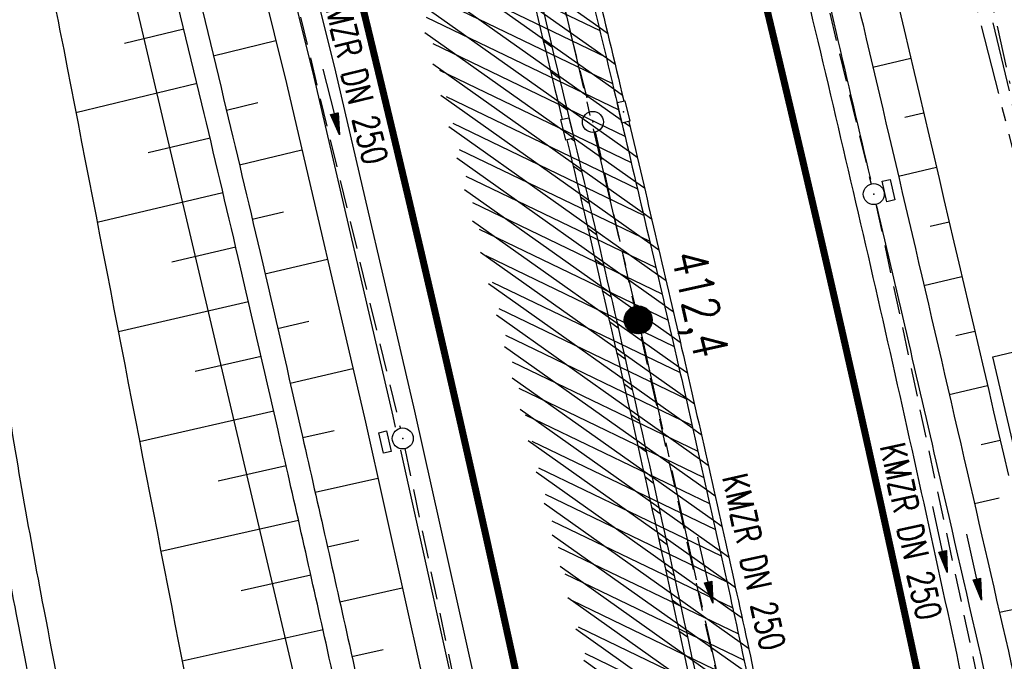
# Model space of a CAD drawing. Extents: x 447045 to 447634, y 442020 to 443192.
# Tile 66 of 82: x 447266 to 447336, y 442874 to 442920. Entities that reach past the tile are written whole.
import ezdxf
from ezdxf.enums import TextEntityAlignment as Align

# ---------------------------------------------------------------- set-up
doc = ezdxf.new("R2010")
doc.units = 0
doc.header["$LTSCALE"] = 2
doc.header["$MEASUREMENT"] = 0
for name, pattern in [('ACHSE', [5.5, 4, -0.5, 0.5, -0.5]), ('AUSGEZOGEN', [0]), ('BAB-FM2', [2.6, 1.5, -0.5, 0.1, -0.5]), ('GESTRICH-X2', [1.5, 1, -0.5]), ('PHANTOMX2', [5, 2.5, -0.5, 0.5, -0.5, 0.5, -0.5])]:
    doc.linetypes.add(name, pattern=pattern)
doc.layers.get('0').update_dxf_attribs({"linetype": 'AUSGEZOGEN'})
for name, color, linetype in [('206-GRENZL-BAB', 7, 'AUSGEZOGEN'), ('ACHSETOP', 250, 'ACHSE'), ('BAB_FM', 5, 'BAB-FM2'), ('BOESCHG', 250, 'AUSGEZOGEN'), ('FBRTOP', 250, 'AUSGEZOGEN'), ('HEKT_B', 250, 'CONTINUOUS'), ('KANAL', 7, 'GESTRICH-X2'), ('Lichtwellenleiter COLT', 46, 'PHANTOMX2'), ('Lichtwellenleiter GLH', 46, 'PHANTOMX2'), ('MULDE', 250, 'AUSGEZOGEN'), ('PFEIL', 7, 'CONTINUOUS'), ('PFEILTOP', 200, 'AUSGEZOGEN'), ('PP', 7, 'AUSGEZOGEN'), ('SCHLITZRINNE', 200, 'AUSGEZOGEN'), ('SCHSYMBOL', 200, 'AUSGEZOGEN'), ('TEXTO', 4, 'CONTINUOUS')]:
    doc.layers.add(name, color=color, linetype=linetype)
doc.styles.add('ROMANS', font='romans.shx', dxfattribs={"width": 0.8})

# ---------------------------------------------------------------- blocks, each defined once
blk = doc.blocks.new('*X15')
at = {"color": 0}
for p, q in [((212.2338378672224, 257.3935923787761), (213.2417524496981, 258.4015069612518)), ((212.2358318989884, 257.4662970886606), (213.1690477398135, 258.3995129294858)), ((212.2367523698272, 257.3257962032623), (213.3095486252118, 258.3985924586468)), ((212.2437289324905, 257.2620620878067), (213.3732827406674, 258.3916158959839)), ((212.2440325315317, 257.5452083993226), (213.0901364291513, 258.3913122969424)), ((212.2541807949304, 257.201803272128), (213.4335415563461, 258.3811640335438)), ((212.2606187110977, 257.6325052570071), (213.0028395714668, 258.3747261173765)), ((212.2676832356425, 257.1445950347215), (213.4907497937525, 258.3676615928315)), ((212.283919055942, 257.0901201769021), (213.5452246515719, 258.3514257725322)), ((212.2898237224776, 257.732420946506), (212.9029238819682, 258.3455211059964)), ((212.3026459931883, 257.0381364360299), (213.5972083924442, 258.3326988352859)), ((212.3236761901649, 256.9884559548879), (213.6468888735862, 258.3116686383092)), ((212.3425626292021, 257.8558705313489), (212.7794742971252, 258.2927821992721)), ((212.3468627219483, 256.9409318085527), (213.6944130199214, 258.2884821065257)), ((212.3720904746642, 256.8954488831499), (213.739895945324, 258.2632543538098)), ((212.3992698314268, 256.851917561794), (213.7834272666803, 258.2360749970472)), ((212.4283322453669, 256.8102692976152), (213.8250755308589, 258.2070125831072)), ((212.4592271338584, 256.770453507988), (213.864891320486, 258.1761176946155)), ((212.4919197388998, 256.7324354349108), (213.9029093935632, 258.1434250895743)), ((212.5263897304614, 256.6961947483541), (213.9391500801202, 258.1089550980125)), ((212.5626304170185, 256.6617247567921), (213.9736200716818, 258.0727144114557)), ((212.6006484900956, 256.6290321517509), (214.0063126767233, 258.0346963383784)), ((212.6404642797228, 256.5981372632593), (214.0372075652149, 257.9948805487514)), ((212.6821125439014, 256.5690748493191), (214.0662699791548, 257.9532322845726)), ((212.7256438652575, 256.5418954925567), (214.0934493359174, 257.9097009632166)), ((212.7711267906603, 256.5166677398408), (214.1186770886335, 257.8642180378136)), ((212.8186509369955, 256.4934812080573), (214.1418636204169, 257.8166938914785)), ((212.8683314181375, 256.4724510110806), (214.1628938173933, 257.7670134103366)), ((212.9203151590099, 256.4537240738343), (214.1816207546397, 257.7150296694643)), ((212.9747900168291, 256.437488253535), (214.197856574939, 257.6605548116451)), ((213.0319982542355, 256.4239858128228), (214.2113590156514, 257.6033465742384)), ((213.0922570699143, 256.4135339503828), (214.2218108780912, 257.5430877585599)), ((213.1559911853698, 256.4065573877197), (214.2287874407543, 257.4793536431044)), ((213.2237873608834, 256.4036428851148), (214.2317019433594, 257.4115574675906)), ((213.2964920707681, 256.4056369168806), (214.2297079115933, 257.3388527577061)), ((213.3754033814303, 256.4138375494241), (214.22150727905, 257.2599414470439)), ((213.4627002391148, 256.4304237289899), (214.2049210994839, 257.1726445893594)), ((213.5626159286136, 256.4596287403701), (214.1757160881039, 257.0727288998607)), ((213.6860655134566, 256.5123676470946), (214.1229771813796, 256.9492793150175))]:
    blk.add_line(p, q, dxfattribs=at)
blk = doc.blocks.new('SRMAST2')
at = {"color": 0}
blk.add_circle((0, 0), 0.9989724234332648, dxfattribs=at)
blk.add_point((0, 0), dxfattribs=at)
blk.add_blockref('*X15', (-213.2327699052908, -257.4025749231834))
blk = doc.blocks.new('30')
at = {"color": 0}
for p, q in [((-0.75, -0.289999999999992), (-0.75, 0.2927511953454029)), ((-0.75, 0.2927511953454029), (0.7528554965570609, 0.2927511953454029)), ((0.7528554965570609, 0.2927511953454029), (0.7528554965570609, -0.289999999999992)), ((0.7528554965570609, -0.289999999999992), (-0.75, -0.289999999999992))]:
    blk.add_line(p, q, dxfattribs=at)
blk.add_point((0, 0), dxfattribs=at)
blk = doc.blocks.new('PFEIL2')
at = {"color": 0}
for p, q in [((0.8796887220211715, 0.0024565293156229), (-2.401395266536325, -0.0115320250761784)), ((0.8808543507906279, -0.2709205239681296), (0.8785230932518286, 0.2758335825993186)), ((0.8785230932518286, 0.2758335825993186), (2.429089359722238, 0.0090619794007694)), ((0.9110887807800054, 0.2702307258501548), (0.8785706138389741, 0.2646884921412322)), ((0.9651190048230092, 0.2609349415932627), (0.8786494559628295, 0.2461975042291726)), ((1.01914922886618, 0.2516391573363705), (0.8787282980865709, 0.2277065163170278)), ((1.073179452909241, 0.24234337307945), (0.8788071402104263, 0.2092155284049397)), ((1.127209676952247, 0.2330475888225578), (0.8788859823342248, 0.1907245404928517)), ((1.181239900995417, 0.2237518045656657), (0.8789648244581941, 0.1722335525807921)), ((1.235270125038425, 0.2144560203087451), (0.8790436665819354, 0.1537425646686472)), ((1.289300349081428, 0.2051602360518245), (0.8791225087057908, 0.1352515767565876)), ((1.34333057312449, 0.195864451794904), (0.8792013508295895, 0.1167605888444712)), ((1.397360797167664, 0.1865686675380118), (0.8792801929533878, 0.0982696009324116)), ((1.451391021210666, 0.1772728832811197), (0.8793590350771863, 0.0797786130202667)), ((1.505421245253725, 0.1679770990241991), (0.8794378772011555, 0.0612876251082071)), ((1.559451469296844, 0.1586813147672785), (0.8795167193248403, 0.0427966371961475)), ((1.613481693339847, 0.1493855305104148), (0.8795955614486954, 0.024305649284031)), ((1.66751191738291, 0.140089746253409), (0.8796744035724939, 0.005814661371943)), ((1.721542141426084, 0.1307939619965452), (0.8797532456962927, -0.0126763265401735)), ((1.775572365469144, 0.1214981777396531), (0.8798320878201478, -0.0311673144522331)), ((1.82960258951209, 0.1122023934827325), (0.8799109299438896, -0.0496583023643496)), ((1.883632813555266, 0.1029066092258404), (0.8799897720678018, -0.0681492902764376)), ((1.937663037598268, 0.0936108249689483), (0.8800686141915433, -0.08664027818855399)), ((1.991693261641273, 0.0843150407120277), (0.8801474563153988, -0.105131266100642)), ((2.045723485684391, 0.0750192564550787), (0.8802262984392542, -0.1236222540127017)), ((2.099753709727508, 0.0657234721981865), (0.8803051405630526, -0.1421132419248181)), ((2.153783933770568, 0.056427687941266), (0.8803839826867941, -0.1606042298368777)), ((2.207814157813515, 0.0471319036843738), (0.8804628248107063, -0.1790952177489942)), ((2.261844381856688, 0.0378361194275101), (0.8805416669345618, -0.1975862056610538)), ((2.31587460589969, 0.0285403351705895), (0.8806205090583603, -0.2160771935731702)), ((2.36990482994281, 0.0192445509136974), (0.8806993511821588, -0.2345681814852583)), ((2.423935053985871, 0.009948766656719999), (0.8807781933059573, -0.2530591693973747)), ((2.429089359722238, 0.0090619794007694), (0.8808543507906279, -0.2709205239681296))]:
    blk.add_line(p, q, dxfattribs=at)
blk = doc.blocks.new('GST')
at = {"color": 0}
blk.add_circle((0, 0), 0.75, dxfattribs=at)
blk.add_point((0, 0), dxfattribs=at)

msp = doc.modelspace()

# ---------------------------------------------------------------- hatches: boundary and pattern name
at = {"layer": 'SCHLITZRINNE'}
h = msp.add_hatch(dxfattribs=at)
h.set_pattern_fill('_USER', color=256, scale=1.5, angle=45, style=0, pattern_type=0)
h.set_pattern_definition([(324.6696951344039, (447346.8685199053, 442714.5348465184), (0.8674338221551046, 1.223747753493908), [])])
edge = h.paths.add_edge_path(flags=17)
edge.add_line((447346.0616195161, 442716.3032781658), (447346.6361901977, 442716.4005791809))
edge = h.paths.add_edge_path(flags=17)
edge.add_line((447346.8871195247, 442714.9188203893), (447346.3125488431, 442714.8215193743))
edge = h.paths.add_edge_path(flags=17)
edge.add_line((447346.3125488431, 442714.8215193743), (447346.0616195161, 442716.3032781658))
edge = h.paths.add_edge_path(flags=17)
edge.add_line((447346.6361901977, 442716.4005791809), (447346.8871195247, 442714.9188203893))
edge = h.paths.add_edge_path()
edge.add_arc((455543.1851194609, 444109.4959850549), 8314.175989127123, 189.6562417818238, 189.6840918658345)
edge.add_arc((393563.5535929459, 433546.012125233), 54559.20423759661, 9.665544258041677, 9.67045007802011, ccw=False)
edge.add_arc((464490.7175437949, 449190.249554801), 18280.39343786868, 199.2569880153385, 199.2725912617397)
edge.add_arc((438988.1613027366, 440271.6982763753), 8736.655536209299, 19.248465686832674, 19.281113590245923, ccw=False)
edge.add_arc((439684.884197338, 440514.9838708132), 7998.678116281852, 19.2238186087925, 19.248465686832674, ccw=False)
edge.add_arc((551443.6805055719, 479485.6081539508), 110359.837036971, 199.2238149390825, 199.2304511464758)
edge.add_arc((461591.9284848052, 448142.3628786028), 15198.20419267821, 199.2304511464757, 199.2954143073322)
edge.add_arc((434066.5644204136, 438505.5905611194), 13965.35264760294, 19.22764435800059, 19.29541436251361, ccw=False)
edge.add_arc((446515.3391800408, 442847.4484587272), 781.1301442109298, 18.874057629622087, 19.227644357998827, ccw=False)
edge.add_arc((443272.1578874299, 441738.6996315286), 4208.59989003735, 18.721726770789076, 18.874057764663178, ccw=False)
edge.add_arc((445875.7446372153, 442621.065670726), 1459.557549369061, 18.158793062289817, 18.72172677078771, ccw=False)
edge.add_arc((444728.6532720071, 442244.8351673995), 2666.772522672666, 17.742332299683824, 18.158793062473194, ccw=False)
edge.add_arc((445572.4217009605, 442514.803087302), 1780.867426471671, 17.477765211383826, 17.74233229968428, ccw=False)
edge.add_arc((445655.9223158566, 442541.0951066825), 1693.325305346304, 17.206445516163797, 17.477765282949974, ccw=False)
edge.add_arc((445949.7367177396, 442632.082078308), 1385.745182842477, 16.534274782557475, 17.206445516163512, ccw=False)
edge.add_arc((445777.9256488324, 442581.0775038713), 1564.967140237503, 15.901763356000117, 16.534274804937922, ccw=False)
edge.add_arc((444610.2498572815, 442248.4174516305), 2779.104473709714, 15.717077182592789, 15.901763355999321, ccw=False)
edge.add_arc((445469.3841440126, 442490.1855316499), 1886.600396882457, 15.492922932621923, 15.71707716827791, ccw=False)
edge.add_arc((444501.3018579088, 442221.8413207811), 2891.185847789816, 15.151693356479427, 15.49292293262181, ccw=False)
edge.add_arc((444653.0003013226, 442262.919567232), 2734.024020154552, 14.800793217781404, 15.15169336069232, ccw=False)
edge.add_arc((445305.3867260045, 442435.2971580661), 2059.248441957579, 14.553226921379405, 14.800793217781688, ccw=False)
edge.add_arc((445661.5778748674, 442527.7675625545), 1691.249922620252, 14.280051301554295, 14.55322700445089, ccw=False)
edge.add_arc((445825.2781955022, 442569.4335576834), 1522.330266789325, 13.754489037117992, 14.280051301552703, ccw=False)
edge.add_arc((444655.9725115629, 442283.2091768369), 2726.157571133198, 13.361751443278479, 13.754489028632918, ccw=False)
edge.add_arc((444873.7445731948, 442334.9361968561), 2502.326484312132, 13.156370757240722, 13.361751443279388, ccw=False)
edge.add_arc((445203.5665272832, 442412.0303197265), 2163.614179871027, 12.935498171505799, 13.156370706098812, ccw=False)
edge.add_arc((445591.1524972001, 442501.0521217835), 1765.936213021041, 12.36851844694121, 12.935498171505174, ccw=False)
edge.add_arc((445707.2559674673, 442526.5122554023), 1647.073964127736, 11.781436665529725, 12.368518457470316, ccw=False)
edge.add_arc((445429.9941138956, 442468.6829810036), 1930.302423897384, 11.594814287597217, 11.781436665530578, ccw=False)
edge.add_arc((442977.0603987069, 441965.3993853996), 4434.33480961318, 11.471684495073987, 11.59481397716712, ccw=False)
edge.add_arc((444371.6934236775, 442248.4229983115), 3011.273447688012, 11.050893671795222, 11.471684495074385, ccw=False)
edge.add_arc((446428.11335783, 442650.0465261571), 916.0015312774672, 10.287944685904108, 11.050893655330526, ccw=False)
edge.add_arc((445293.5438072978, 442444.106887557), 2069.110025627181, 9.832006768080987, 10.287944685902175, ccw=False)
edge.add_arc((438489.7745608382, 441264.9773509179), 8974.298105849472, 9.613081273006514, 9.832006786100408, ccw=False)
edge.add_arc((-516898.9809261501, 279448.6900894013), 977969.7495575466, 9.612262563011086, 9.613081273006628, ccw=False)
edge.add_arc((439111.8192036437, 441356.2794889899), 8345.741258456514, 9.603416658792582, 9.61227924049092, ccw=False)
edge.add_arc((371773.6318437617, 429962.7471930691), 76641.01236189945, 9.590854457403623, 9.603416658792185, ccw=False)
edge.add_arc((456011.6550815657, 444189.1683239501), 8789.8725663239, 189.5423691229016, 189.6519019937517)
edge.add_arc((455543.1851558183, 444109.4959913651), 8314.676026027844, 189.6519019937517, 189.6840918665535)
edge.add_arc((393564.9242098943, 433546.2457900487), 54557.31384556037, 9.66554402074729, 9.670449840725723, ccw=False)
edge.add_line((447347.776, 442706.232), (447348.2689023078, 442706.3159482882))
h = msp.add_hatch(dxfattribs=at)
h.set_pattern_fill('_USER', color=256, scale=1.5, angle=45, style=0, pattern_type=0)
h.set_pattern_definition([(334.2695901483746, (447234.5127272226, 443158.8401483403), (0.6512059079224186, 1.35127009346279), [])])
edge = h.paths.add_edge_path()
edge.add_arc((464490.7175438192, 449190.2495547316), 18279.89343786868, 199.256988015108, 199.2725912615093)
edge.add_arc((438988.2845204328, 440271.7413311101), 8737.025012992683, 19.253848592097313, 19.281113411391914, ccw=False)
edge.add_line((447233.134, 443161.2700000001), (447233.6060244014, 443161.4349028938))
edge.add_arc((464490.7175437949, 449190.249554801), 18280.39343786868, 199.2569880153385, 199.2725912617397)
edge.add_arc((438988.1613027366, 440271.6982763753), 8736.655536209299, 19.248465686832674, 19.281113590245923, ccw=False)
edge.add_arc((439684.884197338, 440514.9838708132), 7998.678116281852, 19.2238186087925, 19.248465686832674, ccw=False)
edge.add_arc((551443.6805055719, 479485.6081539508), 110359.837036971, 199.2238149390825, 199.2304511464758)
edge.add_arc((461591.9284848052, 448142.3628786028), 15198.20419267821, 199.2304511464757, 199.2954143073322)
edge.add_arc((434066.5644204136, 438505.5905611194), 13965.35264760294, 19.22764435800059, 19.29541436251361, ccw=False)
edge.add_arc((446515.3391800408, 442847.4484587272), 781.1301442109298, 18.874057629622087, 19.227644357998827, ccw=False)
edge.add_arc((443272.1578874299, 441738.6996315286), 4208.59989003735, 18.721726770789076, 18.874057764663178, ccw=False)
edge.add_arc((445875.7446372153, 442621.065670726), 1459.557549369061, 18.158793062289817, 18.72172677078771, ccw=False)
edge.add_arc((444728.6532720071, 442244.8351673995), 2666.772522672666, 17.742332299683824, 18.158793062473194, ccw=False)
edge.add_arc((445572.4217009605, 442514.803087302), 1780.867426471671, 17.477765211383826, 17.74233229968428, ccw=False)
edge.add_arc((445655.9223158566, 442541.0951066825), 1693.325305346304, 17.206445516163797, 17.477765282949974, ccw=False)
edge.add_arc((445949.7367177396, 442632.082078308), 1385.745182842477, 16.534274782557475, 17.206445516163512, ccw=False)
edge.add_arc((445777.9256488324, 442581.0775038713), 1564.967140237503, 15.901763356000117, 16.534274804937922, ccw=False)
edge.add_arc((444610.2498572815, 442248.4174516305), 2779.104473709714, 15.717077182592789, 15.901763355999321, ccw=False)
edge.add_arc((445469.3841440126, 442490.1855316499), 1886.600396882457, 15.492922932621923, 15.71707716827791, ccw=False)
edge.add_arc((444501.3018579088, 442221.8413207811), 2891.185847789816, 15.151693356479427, 15.49292293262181, ccw=False)
edge.add_arc((444653.0003013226, 442262.919567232), 2734.024020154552, 14.800793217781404, 15.15169336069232, ccw=False)
edge.add_arc((445305.3867260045, 442435.2971580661), 2059.248441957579, 14.553226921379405, 14.800793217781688, ccw=False)
edge.add_arc((445661.5778748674, 442527.7675625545), 1691.249922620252, 14.280051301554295, 14.55322700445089, ccw=False)
edge.add_arc((445825.2781955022, 442569.4335576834), 1522.330266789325, 13.754489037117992, 14.280051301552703, ccw=False)
edge.add_arc((444655.9725115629, 442283.2091768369), 2726.157571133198, 13.361751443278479, 13.754489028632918, ccw=False)
edge.add_arc((444873.7445731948, 442334.9361968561), 2502.326484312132, 13.156370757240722, 13.361751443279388, ccw=False)
edge.add_arc((445203.5665272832, 442412.0303197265), 2163.614179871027, 12.935498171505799, 13.156370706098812, ccw=False)
edge.add_arc((445591.1524972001, 442501.0521217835), 1765.936213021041, 12.36851844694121, 12.935498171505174, ccw=False)
edge.add_arc((445707.2559674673, 442526.5122554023), 1647.073964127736, 11.781436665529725, 12.368518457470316, ccw=False)
edge.add_arc((445429.9941138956, 442468.6829810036), 1930.302423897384, 11.594814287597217, 11.781436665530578, ccw=False)
edge.add_arc((442977.0603987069, 441965.3993853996), 4434.33480961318, 11.471684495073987, 11.59481397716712, ccw=False)
edge.add_arc((444371.6934236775, 442248.4229983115), 3011.273447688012, 11.050893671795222, 11.471684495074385, ccw=False)
edge.add_arc((446428.11335783, 442650.0465261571), 916.0015312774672, 10.287944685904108, 11.050893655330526, ccw=False)
edge.add_arc((445293.5438072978, 442444.106887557), 2069.110025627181, 9.832006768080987, 10.287944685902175, ccw=False)
edge.add_arc((438489.7745608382, 441264.9773509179), 8974.298105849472, 9.613081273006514, 9.832006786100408, ccw=False)
edge.add_arc((-516898.9809261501, 279448.6900894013), 977969.7495575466, 9.612262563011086, 9.613081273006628, ccw=False)
edge.add_arc((439111.8192036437, 441356.2794889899), 8345.741258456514, 9.603416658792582, 9.61227924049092, ccw=False)
edge.add_arc((371773.6318437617, 429962.7471930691), 76641.01236189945, 9.590854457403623, 9.603416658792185, ccw=False)
edge.add_arc((456011.6550815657, 444189.1683239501), 8789.8725663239, 189.5423691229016, 189.6519019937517)
edge.add_arc((455543.1851558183, 444109.4959913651), 8314.676026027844, 189.6519019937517, 189.6840918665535)
edge.add_arc((393564.9242098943, 433546.2457900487), 54557.31384556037, 9.66554402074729, 9.670449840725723, ccw=False)

# ---------------------------------------------------------------- linework, layer by layer
at = {"layer": '206-GRENZL-BAB', "flags": 128}
msp.add_lwpolyline([(447289.7077132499, 442853.6293629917), (447256.2514323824, 442995.5493138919)], dxfattribs=at)
at = {"layer": 'ACHSETOP', "color": 0}
msp.add_lwpolyline([(447230.5087980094, 443162.3344306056), (447230.72, 443161.731), (447238.9779999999, 443138.135), (447247.236, 443114.5379999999), (447247.528, 443113.706), (447255.359, 443090.895), (447263.187, 443067.152), (447270.721, 443043.315), (447277.958, 443019.385), (447284.898, 442995.368), (447291.539, 442971.266), (447297.882, 442947.084), (447303.923, 442922.826), (447309.664, 442898.494), (447315.102, 442874.093), (447320.238, 442849.626), (447325.069, 442825.097), (447329.596, 442800.511)], dxfattribs=at)
at = {"layer": 'BAB_FM', "flags": 128}
msp.add_lwpolyline([(447287.8517169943, 443084.3402322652), (447299.2415678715, 443047.4718072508), (447314.2024357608, 442998.9836969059), (447327.562413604, 442950.0249733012), (447335.2674368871, 442919.5128724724), (447350.58711245, 442849.2012843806), (447359.2494370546, 442799.9563558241), (447367.8975503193, 442750.7090194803), (447376.2498788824, 442701.4115691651), (447385.0951819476, 442652.1976421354), (447393.4475105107, 442602.9001918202), (447401.898433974, 442553.6194461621), (447411.2367115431, 442504.4890424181), (447420.2961091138, 442457.339891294), (447421.0195085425, 442453.4054498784), (447429.321697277, 442406.1280069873), (447437.9698105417, 442356.8806706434), (447446.1249493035, 442307.549811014), (447457.4893935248, 442233.2976648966), (447461.1528086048, 442208.569300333)], dxfattribs=at)
at = {"layer": 'BOESCHG'}
for p, q in [((447277.2401129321, 442919.2441829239), (447273.0121455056, 442918.2157810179)), ((447279.3428369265, 442917.3533682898), (447283.8009364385, 442918.4307243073)), ((447326.4080866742, 442916.5406904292), (447329.1141372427, 442917.1746986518)), ((447278.1805394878, 442915.3563030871), (447269.5418096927, 442913.2783735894)), ((447280.2775182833, 442913.4641083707), (447282.5165979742, 442913.9993794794)), ((447328.6744069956, 442912.9634277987), (447330.0264975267, 442913.280138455)), ((447279.1113599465, 442911.4661122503), (447274.7054156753, 442910.4169980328)), ((447281.2033876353, 442909.5727406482), (447285.6662453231, 442910.6295456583)), ((447328.2342626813, 442908.7522086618), (447330.9386547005, 442909.3855306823)), ((447280.0337464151, 442907.5739131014), (447271.0570072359, 442905.4567137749)), ((447282.1209372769, 442905.6794028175), (447284.3488684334, 442906.201950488)), ((447330.4972669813, 442905.1740204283), (447331.8506087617, 442905.490875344)), ((447280.9478042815, 442903.6797496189), (447276.3809850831, 442902.6129552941)), ((447283.0303552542, 442901.7841571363), (447287.4870874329, 442902.8205932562)), ((447330.0513039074, 442900.9615881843), (447332.7623597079, 442901.5961724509)), ((447281.8543552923, 442899.7838318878), (447272.5718994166, 442897.6313063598)), ((447283.9334833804, 442897.8874476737), (447286.1652275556, 442898.402933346)), ((447332.3151531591, 442897.3834493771), (447333.6739075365, 442897.7014220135)), ((447282.7550294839, 442895.8865514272), (447278.0422734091, 442894.801133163)), ((447284.8307810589, 442893.9893915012), (447289.3068617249, 442895.01622035)), ((447331.8592096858, 442893.1688317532), (447334.5852522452, 442893.8066240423)), ((447283.6498688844, 442891.987927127), (447274.0868080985, 442889.8004797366)), ((447285.7222463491, 442890.089997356), (447287.9691258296, 442890.6019069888)), ((447334.1280652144, 442889.5917159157), (447335.4963938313, 442889.9117785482)), ((447284.5389095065, 442888.0879764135), (447279.6913839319, 442886.9865647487)), ((447286.6080799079, 442886.1893198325), (447291.0853153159, 442887.2028029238)), ((447333.6561933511, 442885.3813167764), (447335.4188836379, 442885.7885300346)), ((447285.4224416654, 442884.1867740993), (447275.6006971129, 442881.9695848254)), ((447287.4884682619, 442882.2874097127), (447289.7215420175, 442882.7896209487)), ((447286.3005248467, 442880.284341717), (447281.328873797, 442879.1693212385)), ((447288.3634096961, 442878.384274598), (447292.8239102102, 442879.3808885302)), ((447335.4340999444, 442877.6283519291), (447338.1422678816, 442878.2073302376)), ((447287.1731573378, 442876.3806868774), (447277.1134380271, 442874.1392869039)), ((447289.2327258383, 442874.4798833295), (447291.4631782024, 442874.9739560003))]:
    msp.add_line(p, q, dxfattribs=at)
for points in [[(447256.7331252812, 443167.7398245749, -0.004776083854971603), (447270.458, 443127.684, -0.0006909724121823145), (447287.8895024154, 443074.9365570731, -0.0122319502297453), (447288.797, 443071.932, -0.003466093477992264), (447294.6390874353, 443050.1406637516, 0.002609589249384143), (447302.349, 443021.184, 0.0004859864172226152), (447307.7919366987, 443001.2390520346, -0.0008014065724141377), (447311.085, 442989.1420000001, -0.003177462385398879), (447316.569322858, 442968.3437217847, -0.002214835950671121), (447324.115, 442938.423, -0.00305413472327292), (447324.7365664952, 442935.8439948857, -0.0001621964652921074), (447336.0842631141, 442887.3939437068, -0.004893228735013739)], [(447258.0895035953, 442997.6334433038, -0.001314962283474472), (447261.2497896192, 442986.365205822, -0.0009664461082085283), (447264.6873012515, 442973.8898510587, -0.001040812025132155), (447267.831414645, 442962.2977792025, -0.00147251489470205), (447270.7274121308, 442951.4040382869, -0.001332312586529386), (447273.8629927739, 442939.336839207, -0.002050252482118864), (447277.0147473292, 442926.8612613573, -0.002061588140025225), (447280.0804627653, 442914.2918754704, -0.001507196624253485), (447282.6755534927, 442903.3122074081, -0.001261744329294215), (447285.7067760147, 442890.1623973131, -0.001329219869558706), (447289.0524704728, 442875.296854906, -0.002089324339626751), (447291.107588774, 442865.8650017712, -0.001644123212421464), (447293.1079223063, 442856.3433412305, -0.001057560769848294), (447296.1475351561, 442841.4758502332, -0.0009820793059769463), (447298.976973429, 442827.342838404, -0.001369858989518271), (447300.9535836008, 442817.2226108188, -0.002123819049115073), (447301.0323822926, 442816.8036219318, -4.335059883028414e-05), (447305.4204381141, 442792.9015414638, -0.00311931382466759)]]:
    msp.add_lwpolyline(points, format="xyb", dxfattribs=at)
at = {"layer": 'BOESCHG', "flags": 128}
for points in [[(447308.0091077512, 442768.2146337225, 0.001585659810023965), (447305.2905029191, 442784.4582375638, 0.003119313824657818), (447303.8467127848, 442792.6127706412, 4.335059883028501e-05), (447299.4587070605, 442816.5145782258, 0.002123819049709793), (447299.3824206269, 442816.920208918, 0.001369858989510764), (447297.4074910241, 442827.0318320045, 0.0009820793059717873), (447294.5792865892, 442841.1586808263, 0.001057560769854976), (447291.5410294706, 442856.0195406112, 0.001644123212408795), (447289.5428592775, 442865.5309035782, 0.002089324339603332), (447287.490587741, 442874.9496916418, 0.001329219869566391), (447284.1467611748, 442889.8069346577, 0.001261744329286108), (447281.1173525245, 442902.948875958, 0.001507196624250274), (447278.5244805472, 442913.9191566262, 0.00206158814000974), (447275.4618915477, 442926.4757241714, 0.002050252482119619), (447272.3133509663, 442938.9385801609, 0.001332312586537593), (447269.1799147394, 442950.997526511, 0.001472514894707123), (447266.28633846, 442961.8821596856, 0.001040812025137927), (447263.1439687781, 442973.467802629, 0.0009664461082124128), (447259.7081002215, 442985.9371943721, 0.00034161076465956), (447258.8933826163, 442988.8640328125, 0.00034161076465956)], [(447250.059, 442986.973, -0.007807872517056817), (447263.7496072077, 442939.0698747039, -0.01782100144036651), (447268.666, 442917.797, -0.000343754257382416), (447285.0241057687, 442833.1044468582, -0.003393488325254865), (447286.617, 442824.513, -0.0002465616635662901), (447300.1956052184, 442748.1791037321, -0.0002096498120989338), (447316.083, 442658.391, -0.0005327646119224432), (447321.2942783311, 442628.6822584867, -0.0002078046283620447), (447334.542, 442552.496, -0.01431943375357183), (447335.0026596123, 442549.2991309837, -0.002465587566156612), (447337.053, 442530.657)]]:
    msp.add_lwpolyline(points, format="xyb", dxfattribs=at)
at = {"layer": 'FBRTOP', "color": 0}
for points in [[(447425.7343526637, 442335.0284955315, -2.516183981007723e-06), (447426.4300518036, 442330.9202575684, -5.032422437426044e-07), (447429.9083806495, 442310.3793302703)], [(447358.9473806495, 442729.4133302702, 5.459756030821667e-06), (447365.2088651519, 442692.4394217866, -2.781310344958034e-06), (447371.4703496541, 442655.4655133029, -2.678646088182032e-06), (447379.8183651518, 442606.1674217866, 3.217572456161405e-06), (447388.1663806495, 442556.8693302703)], [(447301.2591628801, 442999.9857396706, -0.001551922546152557), (447304.6337687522, 442987.8851587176, -0.001541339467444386), (447307.9561060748, 442975.6807065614, -0.001544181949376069), (447311.2043613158, 442963.4511096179, -0.001556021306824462), (447314.3525886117, 442951.2948101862, -0.001558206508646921), (447317.4251681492, 442939.1186319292, -0.001546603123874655), (447320.4445637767, 442926.832116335, -0.001543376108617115), (447323.3867011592, 442914.5324890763, -0.001553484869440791), (447326.2339534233, 442902.2950271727, -0.001554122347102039), (447329.0054332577, 442890.0385998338, -0.001544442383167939), (447331.7177998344, 442877.6883084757, -0.001546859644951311), (447334.3531664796, 442865.3242596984, -0.001555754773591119), (447336.8971323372, 442853.0148800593, -0.001556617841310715), (447339.4823111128, 442840.1010307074, -0.001702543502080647), (447341.7689028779, 442828.2788710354, -0.001390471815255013), (447344.5490080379, 442813.4124663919, -0.002088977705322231), (447346.3306091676, 442803.504382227, -0.0004549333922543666), (447348.2979180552, 442792.2346240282, -0.001023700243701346)], [(447349.1573781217, 442787.2237645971, -3.15025933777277e-06), (447350.3487882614, 442780.1909008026, -1.498453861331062e-05)]]:
    msp.add_lwpolyline(points, format="xyb", dxfattribs=at)
at = {"layer": 'FBRTOP', "color": 0, "const_width": 0.5}
for points in [[(447422.7764668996, 442334.5275845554, -2.52471386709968e-06), (447423.4721641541, 442330.4193572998, -5.04947965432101e-07), (447426.9504899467, 442309.8784484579)], [(447395.1695331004, 442329.8524154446, -2.587303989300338e-06), (447395.8652172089, 442325.7442626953, -5.1746108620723e-07), (447399.3435100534, 442305.2035515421)], [(447355.9894899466, 442728.9124484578, 5.459791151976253e-06), (447362.2509771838, 442691.9385238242, -2.781311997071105e-06), (447368.512464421, 442654.9645991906, -2.678645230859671e-06), (447376.8604771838, 442605.6665238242, 3.217571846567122e-06), (447385.2084899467, 442556.3684484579)], [(447328.3825100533, 442724.2375515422, 5.45978087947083e-06), (447334.6440228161, 442687.2634761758, -2.781315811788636e-06), (447340.9055355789, 442650.2894008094, -2.678638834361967e-06), (447349.2535228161, 442600.9914761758, 3.217570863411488e-06), (447357.6015100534, 442551.6935515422)], [(447268.0264316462, 443003.4620931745, -0.001556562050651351), (447271.4241011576, 442991.5651555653, -0.001551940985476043), (447274.7472947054, 442979.6489293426, -0.001541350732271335), (447278.0190302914, 442967.6303593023, -0.001544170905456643), (447281.2177799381, 442955.587148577, -0.001556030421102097), (447284.3179858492, 442943.6162739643, -0.001558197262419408), (447287.3436779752, 442931.6259026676, -0.001546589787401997), (447290.3170063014, 442919.5268453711, -0.001543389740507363), (447293.2142911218, 442907.4147259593, -0.001553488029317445), (447296.0181560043, 442895.3637423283, -0.001554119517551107), (447298.7473942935, 442883.294121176, -0.001544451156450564), (447301.4184001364, 442871.1321577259, -0.001546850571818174), (447304.0135704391, 442858.9566925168, -0.001555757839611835), (447306.5187145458, 442846.8351575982, -0.001556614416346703), (447309.0636747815, 442834.1222131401, -0.001701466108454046), (447311.3161388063, 442822.476635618, -0.00139154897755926), (447314.0567619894, 442807.8215326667, -0.002088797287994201), (447315.8145571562, 442798.0458616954, -0.0004551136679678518)], [(447298.3718988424, 442999.1708444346, -0.001551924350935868), (447301.7415293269, 442987.0881042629, -0.001541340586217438), (447305.0589697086, 442974.9016406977, -0.001544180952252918), (447308.3024340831, 442962.6900811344, -0.001556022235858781), (447311.4460141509, 442950.5517260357, -0.001558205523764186), (447314.5140561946, 442938.3935291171, -0.001546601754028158), (447317.5289936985, 442926.1251546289, -0.001543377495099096), (447320.4667905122, 442913.8436732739, -0.001553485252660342), (447323.3098439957, 442901.6242576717, -0.001554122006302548), (447326.0772359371, 442889.3859083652, -0.001544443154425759), (447328.7855998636, 442877.0538422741, -0.001546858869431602), (447331.4170765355, 442864.7080435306, -0.00155575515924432), (447333.9572854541, 442852.4168424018, -0.001556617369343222), (447336.5385720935, 442839.5224355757, -0.00170244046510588), (447338.8218611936, 442827.7173643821, -0.001390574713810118), (447341.598145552, 442812.87140809, -0.002088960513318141), (447343.3774428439, 442802.9761383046, -0.0004549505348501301), (447345.3421773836, 442791.7211295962, -0.001023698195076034)], [(447346.2005466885, 442786.7166296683, -3.19698192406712e-06), (447347.3909859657, 442779.6894931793, -1.519791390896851e-05)], [(447318.6034533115, 442781.9833703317, -3.220058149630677e-06), (447319.7848277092, 442775.0097446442, -1.522388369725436e-05)]]:
    msp.add_lwpolyline(points, format="xyb", dxfattribs=at)
at = {"layer": 'FBRTOP', "flags": 128}
for points in [[(447210.0269178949, 443158.1126776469), (447220.1434347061, 443129.657937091), (447228.3267635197, 443106.2063236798), (447236.4428822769, 443082.663086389), (447244.2819187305, 443059.0551388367), (447251.810154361, 443035.3379538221), (447258.9170570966, 443011.5059337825), (447265.6908348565, 442987.5955465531), (447272.2807285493, 442963.4978461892), (447278.3249327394, 442940.4889433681), (447284.5628736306, 442915.3615193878), (447290.19981158, 442891.1866719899), (447295.614931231, 442866.8241235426), (447300.6645191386, 442842.3888302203), (447305.4777750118, 442818.0989106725), (447309.949117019, 442793.7550484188), (447313.4689607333, 442773.1261122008)], [(447281.1103369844, 442937.5697503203), (447286.5073882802, 442915.8295641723), (447292.1499162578, 442891.6307431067), (447292.3284231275, 442890.8276431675)], [(447292.6888887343, 442889.205913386), (447297.5705249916, 442867.2434993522), (447301.9328620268, 442846.1338589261)]]:
    msp.add_lwpolyline(points, dxfattribs=at)
at = {"layer": 'FBRTOP', "color": 0, "flags": 128}
msp.add_lwpolyline([(447215.0534486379, 443154.9104620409), (447215.246, 443154.359), (447223.54, 443130.851), (447231.7279999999, 443107.386), (447239.8529999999, 443083.817), (447247.706, 443060.167), (447255.251, 443036.3970000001), (447262.374, 443012.511), (447269.159, 442988.561), (447275.758, 442964.43), (447281.813, 442941.38), (447288.063, 442916.204), (447293.71, 442891.986), (447299.135, 442867.579), (447304.193, 442843.1029999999), (447309.014, 442818.774), (447313.494, 442794.383), (447317.688, 442769.803), (447321.861, 442745.151), (447325.971, 442720.568), (447330.116, 442696.037), (447334.309, 442671.4829999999), (447338.485, 442646.821), (447342.627, 442622.264), (447346.744, 442597.684), (447350.902, 442573.141)], dxfattribs=at)
at = {"layer": 'KANAL'}
for p, q in [((447294.438, 442959.9059999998), (447306.25, 442913.3439999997)), ((447314.844, 442955.3749999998), (447326.2810000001, 442908.1879999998)), ((447281.313, 442937.5939999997), (447292.688, 442890.7499999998)), ((447306.594, 442911.9059999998), (447317.563, 442862.8439999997)), ((447326.625, 442906.7499999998), (447337.0939999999, 442857.8439999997)), ((447293, 442889.3129999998), (447302.219, 442845.9689999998))]:
    msp.add_line(p, q, dxfattribs=at)
at = {"layer": 'Lichtwellenleiter COLT', "flags": 128}
msp.add_lwpolyline([(447258.6212993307, 443168.1290175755), (447271.46, 443133.2699999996), (447287.8799999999, 443081.8600000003), (447309.8399999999, 443012.75), (447321.1699999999, 442970.2800000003), (447336.8499999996, 442908.8200000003), (447344.5200000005, 442875.6500000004)], dxfattribs=at)
at = {"layer": 'Lichtwellenleiter GLH', "flags": 128}
msp.add_lwpolyline([(447259.037113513, 443168.2147257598), (447265.3089999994, 443151.8339999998), (447279.0930000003, 443111.8449999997), (447290.9910000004, 443072.4339999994), (447309.8399999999, 443012.75), (447312.6960000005, 443003.9050000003), (447321.3550000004, 442972.159), (447331.7319999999, 442933.4309999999), (447344.0379999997, 442881.2689999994), (447352.1510000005, 442831.8640000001), (447362.4410000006, 442776.7829999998), (447362.4410000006, 442776.7829999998), (447385.4979999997, 442641.6299999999), (447385.4979999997, 442641.6299999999), (447399.7919999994, 442555.6660000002), (447401.5899999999, 442547.2899999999), (447405.3509999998, 442530.29), (447408.2469999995, 442515.8610000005), (447412.2970000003, 442495.6839999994), (447415.1389999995, 442489.0750000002), (447418.3370000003, 442478.1839999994), (447421.5189999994, 442464.9759999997), (447421.5189999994, 442464.9759999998), (447427.0899999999, 442431.1779999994), (447433.1610000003, 442395.0800000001), (447433.5955941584, 442392.1144058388), (447442.3700000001, 442339.2599999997), (447446.8049999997, 442314.8779999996), (447447.2019999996, 442307.7259999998), (447447.0350000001, 442305.6629999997), (447448.1050000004, 442303.1789999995), (447455.8530000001, 442257.8829999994), (447455.9730000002, 442254.9939999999), (447459.1820000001, 442233.7039999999), (447462.5470000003, 442212.4890000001), (447466.159, 442189.4329999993), (447469.2038011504, 442166.0638011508), (447470.0099999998, 442158.25), (447477.8489999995, 442087.7560000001), (447478.8310000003, 442082.3439999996), (447479.7439999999, 442076.0750000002), (447482.71, 442066.6200000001), (447482.8660000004, 442066.0639999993), (447484.5338690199, 442055.834403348)], dxfattribs=at)
at = {"layer": 'MULDE'}
for points in [[(447251.230446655, 443166.6056049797, 0.0001024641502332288), (447252.3162582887, 443163.426078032, 0.001949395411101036), (447257.5067429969, 443148.4285677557, 0.0003202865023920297), (447272.0034243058, 443107.148752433, -0.002234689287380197), (447274.0614905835, 443101.2157701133, -0.002959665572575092), (447277.3501396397, 443091.4073468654, -0.001230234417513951), (447285.0565160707, 443067.7675990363, -0.003052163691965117), (447294.5078972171, 443037.9095204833, -0.005458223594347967), (447299.5124338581, 443021.111036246, -0.003333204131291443), (447303.0360389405, 443008.4757629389, -0.002073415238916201), (447308.4771566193, 442988.1161811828, -0.001662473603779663), (447316.4425001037, 442957.3929594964, -0.002781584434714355), (447321.0415219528, 442938.9819495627, -0.001968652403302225), (447325.7004624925, 442919.547646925, -0.001200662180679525), (447333.1354476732, 442887.6426146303, -0.001341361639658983), (447339.8002871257, 442858.3699111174, -0.004539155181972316), (447341.6714609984, 442849.6806337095, -0.002657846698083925)], [(447188.5250268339, 443153.6806786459, -0.00367326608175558), (447195.6837338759, 443132.6894752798, -0.0006003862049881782), (447202.1006302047, 443113.3334788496, 0.000551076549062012), (447209.0895431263, 443092.2450846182, 0.002082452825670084), (447221.3477038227, 443055.8994316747, -0.002528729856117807), (447231.4158120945, 443025.9590998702, -0.008793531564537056), (447237.5903366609, 443006.1215269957, -0.008126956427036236), (447243.5411763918, 442984.4433629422, -0.00422456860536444), (447247.0214748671, 442970.4165728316, -0.004005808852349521), (447250.4478429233, 442955.5653877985, -0.003702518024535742), (447255.3558889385, 442932.6875243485, -0.0050065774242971), (447258.6903477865, 442915.7077957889, -0.007345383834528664), (447262.2709726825, 442894.7490106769, 0.008905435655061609), (447265.2783408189, 442877.4706402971, 0.0004818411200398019), (447269.7771827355, 442854.2163001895, 0.0003451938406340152), (447276.1106024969, 442821.767009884, 0.000577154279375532), (447281.8322801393, 442792.7369090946, -0.0009587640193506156), (447285.26326208, 442775.2588210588, -0.003844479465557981), (447286.169760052, 442770.3941664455, 0.0004590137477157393), (447293.486000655, 442729.600272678, 0.003246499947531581), (447296.6248066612, 442712.8157672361, 0.001708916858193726), (447302.9459172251, 442680.7749316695)], [(447243.9990931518, 442990.597772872, -0.002102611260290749), (447245.4748236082, 442984.9566370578, -0.004226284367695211), (447248.9648166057, 442970.8909812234, -0.004007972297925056), (447252.4001570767, 442956.0006122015, -0.003700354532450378), (447257.3181175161, 442933.0760510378, -0.00500911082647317), (447260.6556522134, 442916.080204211, -0.007341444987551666), (447264.2379948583, 442895.1110794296, 0.008904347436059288), (447267.2456591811, 442877.8313597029, 0.0004815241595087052), (447271.7436436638, 442854.5815307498, 0.0003450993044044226), (447278.0733975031, 442822.1509901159, 0.0005773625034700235), (447283.7964929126, 442793.1137017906, -0.000958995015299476), (447287.2287379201, 442775.6291789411, -0.003844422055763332), (447288.135436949, 442770.7634358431, 0.0004590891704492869), (447295.451999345, 442729.967727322, 0.003246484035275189), (447298.5896546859, 442713.1893779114, 0.001707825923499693), (447304.9063222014, 442681.1706956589)], [(447314.9227198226, 442955.2599670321, -0.002533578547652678), (447319.0984780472, 442938.5080504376, -0.001968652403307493), (447323.7537471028, 442919.0890630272, -0.0003972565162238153), (447326.2299555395, 442908.5398665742, -0.00134136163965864)], [(447326.6753535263, 442906.6343400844, -0.0007316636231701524), (447331.1865523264, 442887.193385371, -0.00134136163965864), (447337.8490095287, 442857.9311449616, -0.004539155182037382), (447339.7125390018, 442849.2773662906, -0.002657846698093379), (447341.531665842, 442840.1965772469, -0.002601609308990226), (447343.2925141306, 442830.9000150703, -0.0004865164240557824), (447345.5989699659, 442818.2976791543, -0.0003040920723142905), (447347.25441461, 442809.1709596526, -0.0004520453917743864)]]:
    msp.add_lwpolyline(points, format="xyb", dxfattribs=at)
at = {"layer": 'PP', "flags": 128}
msp.add_lwpolyline([(447334.9632601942, 442895.8614472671), (447338.4682648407, 442896.6829960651), (447340.3020791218, 442888.859324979), (447336.7970744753, 442888.037776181)], close=True, dxfattribs=at)
at = {"layer": 'SCHLITZRINNE'}
for p, q in [((447306.8578027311, 442919.4027603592), (447307.4773295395, 442918.9636187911)), ((447302.8812822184, 442918.4355152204), (447303.503811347, 442917.9865481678)), ((447307.3883294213, 442917.1880908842), (447308.007265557, 442916.7493680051)), ((447303.4196741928, 442916.197826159), (447304.0414328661, 442915.7494147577)), ((447307.916503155, 442914.9750892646), (447308.5348507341, 442914.5367835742)), ((447303.9550221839, 442913.9623324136), (447304.5760139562, 442913.5144741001)), ((447308.6870970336, 442912.590252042), (447309.0600699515, 442912.3258762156)), ((447304.9107679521, 442911.4236484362), (447305.1075468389, 442911.2817318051)), ((447308.9656665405, 442910.5541783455), (447309.5827738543, 442910.1167517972)), ((447305.0164546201, 442909.4980257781), (447305.6358343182, 442909.05133009)), ((447309.4864660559, 442908.3464038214), (447310.1029393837, 442907.9094266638)), ((447305.5422795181, 442907.2694000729), (447306.1608318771, 442906.8233010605)), ((447310.0047325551, 442906.1404247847), (447310.6205743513, 442905.7038952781)), ((447306.0648235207, 442905.0431405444), (447306.682552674, 442904.5976352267)), ((447310.5204613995, 442903.9362445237), (447311.1356371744, 442903.5001871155)), ((447306.5840997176, 442902.8192377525), (447307.2010097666, 442902.3743231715)), ((447311.0333897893, 442901.7340493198), (447311.6478411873, 442901.2985053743)), ((447307.1001210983, 442900.5976823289), (447307.716216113, 442900.1533555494)), ((447311.5434171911, 442899.5339104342), (447312.1571474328, 442899.0988776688)), ((447307.6129005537, 442898.3784649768), (447308.2281845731, 442897.934723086)), ((447312.0505538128, 442897.3358206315), (447312.6635660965, 442896.901296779)), ((447308.1224508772, 442896.1615764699), (447308.7369279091, 442895.7184165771)), ((447312.5547092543, 442895.13984399), (447313.1668972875, 442894.7059043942)), ((447308.6287847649, 442893.9470076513), (447309.242458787, 442893.504426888)), ((447313.0554126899, 442892.9463142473), (447313.6667298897, 442892.5129919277)), ((447309.1319148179, 442891.7347494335), (447309.7447897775, 442891.2927449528)), ((447313.5526156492, 442890.7552657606), (447314.1630667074, 442890.3225573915)), ((447309.6318535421, 442889.5247927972), (447310.2439333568, 442889.0833617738)), ((447314.0463329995, 442888.5666879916), (447314.6559225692, 442888.1345902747)), ((447310.12861335, 442887.3171287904), (447310.7399065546, 442886.876265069)), ((447314.5365794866, 442886.3805704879), (447315.1453121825, 442885.949080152)), ((447310.6223031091, 442885.111678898), (447311.2328607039, 442884.6713456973)), ((447315.0233697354, 442884.1969028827), (447315.6312501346, 442883.7660166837)), ((447311.1130462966, 442882.9083540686), (447311.7228717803, 442882.4685488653)), ((447315.5067182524, 442882.0156748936), (447316.1137508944, 442881.5853896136)), ((447311.6008536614, 442880.7071465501), (447312.2099503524, 442880.267866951)), ((447315.9866394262, 442879.8368763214), (447316.5928288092, 442879.4071887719)), ((447312.0857357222, 442878.5080487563), (447312.6941069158, 442878.0692923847)), ((447316.4630767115, 442877.6605472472), (447317.0683740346, 442877.2314920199)), ((447312.5677029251, 442876.3110531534), (447313.1753518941, 442875.8728176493)), ((447316.935877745, 442875.4867956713), (447317.5402809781, 442875.0583742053))]:
    msp.add_line(p, q, dxfattribs=at)
at = {"layer": 'SCHLITZRINNE', "flags": 128}
for points in [[(447233.134, 443161.27, 6.808200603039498e-05), (447234.7765, 443156.5705, -0.000142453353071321), (447236.419, 443151.871, -0.0001075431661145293), (447237.5526180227, 443148.6222922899, 2.895591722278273e-05), (447241.762, 443136.553, 0.0002834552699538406), (447247.4469153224, 443120.285700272, -0.0002957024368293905), (447252.896, 443104.692, -0.001542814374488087), (447254.4694601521, 443100.135480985, -0.0006646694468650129), (447258.075, 443089.5429999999, -0.002456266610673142), (447262.6110188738, 443075.939146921, -0.001817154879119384), (447268.585, 443057.499, -0.001154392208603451), (447271.0728430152, 443049.6610948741, -0.001183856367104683), (447273.463, 443042.007, -0.002932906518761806), (447278.1808704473, 443026.4497302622, -0.002759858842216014), (447283.006, 443009.861, -0.0008058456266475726), (447285.4465338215, 443001.241745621, -0.0009780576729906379), (447287.432, 442994.133, -0.001488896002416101), (447291.982007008, 442977.5263820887, -0.00153109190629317), (447296.309, 442961.351, -0.001080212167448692), (447298.5634061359, 442952.7436456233, -0.0011919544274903), (447300.571, 442944.934, -0.002293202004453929), (447303.9532739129, 442931.3858386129, -0.001713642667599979), (447308.334, 442913.22, -0.0008961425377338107), (447310.3912526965, 442904.4893492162, -0.0009637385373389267), (447312.274, 442896.364, -0.002473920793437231), (447316.101540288, 442879.3132844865, -0.002561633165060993), (447319.632, 442862.81, -0.0008142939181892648), (447320.9057146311, 442856.6530390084, -0.0005372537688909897), (447322.811, 442847.316, -0.001836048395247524), (447327.1297547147, 442825.626489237, -0.003329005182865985), (447329.388, 442813.64, -0.001989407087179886), (447332.2641140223, 442797.4280008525, -0.0009552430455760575), (447338.055, 442763.63, -3.572296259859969e-06), (447340.3885389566, 442749.8518218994, -3.86703077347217e-05), (447340.604, 442748.579, -5.481294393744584e-05), (447343.4055, 442732.0105, 0.000477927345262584), (447346.2070000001, 442715.442, 0.0001404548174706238), (447346.9915, 442710.8370000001, -2.140567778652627e-05), (447347.776, 442706.232, -5.907971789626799e-05)], [(447249.67, 443103.0220000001, -0.003552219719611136), (447260.2584889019, 443071.959435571, -0.006928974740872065), (447265.352, 443055.924, -0.0001775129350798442), (447279.0314349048, 443010.6373760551, -0.00355814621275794), (447279.697, 443008.373, -0.002844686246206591), (447286.5328253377, 442983.9652793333, -0.002919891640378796), (447292.9179999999, 442960.111, -0.002719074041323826), (447299.1504147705, 442935.7298284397, -0.002812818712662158), (447304.914, 442912.096, -0.003215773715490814), (447310.6356405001, 442887.341221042, -0.003107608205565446), (447316.232, 442861.652, -0.003063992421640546), (447316.6831726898, 442859.4506596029, -0.000145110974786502), (447325.911, 442812.91, -0.006038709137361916), (447329.0904439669, 442795.7656693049, -0.003133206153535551), (447334.611, 442762.617)]]:
    msp.add_lwpolyline(points, format="xyb", dxfattribs=at)
at = {"layer": 'SCHLITZRINNE'}
for points in [[(447296.9715468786, 442960.8002935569, -0.000995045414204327), (447299.0473634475, 442952.8692852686, -0.001191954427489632), (447301.0555508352, 442945.0573308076, -0.002293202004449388), (447304.4389356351, 442931.5047196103, -0.001639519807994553), (447308.6335220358, 442914.1220660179, -0.0008961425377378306)], [(447292.5822229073, 442959.4182489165, -0.002655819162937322), (447298.6653251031, 442935.6086343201, -0.002714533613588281), (447304.2307189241, 442912.8069712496, -0.003215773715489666)], [(447308.9808525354, 442912.6598975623, -0.0008267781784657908), (447310.8781289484, 442904.6031539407, -0.0009637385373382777), (447312.7613113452, 442896.4759269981, -0.002473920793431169), (447316.5899353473, 442879.4203838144, -0.002448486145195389), (447319.9690520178, 442863.6420140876, -0.0008142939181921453)], [(447304.5786235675, 442911.3449387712, -0.003133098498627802), (447310.147769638, 442887.2317586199, -0.003000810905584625), (447315.555825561, 442862.4323859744, -0.003063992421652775)]]:
    msp.add_lwpolyline(points, format="xyb", dxfattribs=at)
at = {"layer": 'SCHSYMBOL'}
for points in [[(447304.7186087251, 442912.9225885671), (447305.0651493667, 442911.4602328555), (447304.4981024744, 442911.3258573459), (447304.1515618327, 442912.7882130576)], [(447327.4077709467, 442906.9278901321), (447327.0681610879, 442908.3918709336), (447327.6358381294, 442908.5235589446), (447327.9754479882, 442907.0595781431)], [(447291.7122833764, 442890.5697255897), (447292.0450059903, 442889.1041641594), (447291.4767160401, 442888.9751467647), (447291.1439934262, 442890.4407081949)]]:
    msp.add_lwpolyline(points, close=True, dxfattribs=at)

# ---------------------------------------------------------------- block references
at = {"layer": 'HEKT_B'}
msp.add_blockref('SRMAST2', (447309.664, 442898.494), dxfattribs=at)
at = {"layer": 'PFEIL'}
for p, rotation in [((447287.7689497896, 442914.0700363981), 283.6579000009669), ((447331.1955078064, 442882.8363757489), 282.0962999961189), ((447314.4535073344, 442880.6394488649), 282.6000000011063)]:
    msp.add_blockref('PFEIL2', p, dxfattribs=dict(at, rotation=rotation))
at = {"layer": 'PFEILTOP', "rotation": 282.2975423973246}
msp.add_blockref('PFEIL2', (447333.6314334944, 442880.8556578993), dxfattribs=at)
at = {"layer": 'SCHSYMBOL'}
for name, p, rotation in [('GST', (447306.426, 442912.624), 283.3316999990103), ('30', (447308.6028393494, 442913.3440009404), 283.3378), ('GST', (447326.472, 442907.471), 103.0603000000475), ('GST', (447292.8579999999, 442890.032), 282.7908999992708)]:
    msp.add_blockref(name, p, dxfattribs=dict(at, rotation=rotation))

# ---------------------------------------------------------------- texts
at = {"layer": 'HEKT_B', "style": 'ROMANS', "width": 0.8}
msp.add_text('412,4', height=2.5, rotation=282.9197, dxfattribs=at).set_placement((447312, 442903.125))
at = {"layer": 'TEXTO', "style": 'ROMANS', "width": 0.75}
for rotation, p in [(283.6579000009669, (447288.5718544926, 442915.6799603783)), (282.0962999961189, (447328.2356630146, 442883.2186291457)), (282.6000000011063, (447317.0349163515, 442881.0192101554))]:
    msp.add_text('KMZR DN 250', height=1.799999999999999, rotation=rotation, dxfattribs=at).set_placement(p, align=Align.CENTER)

doc.saveas('drawing.dxf')
